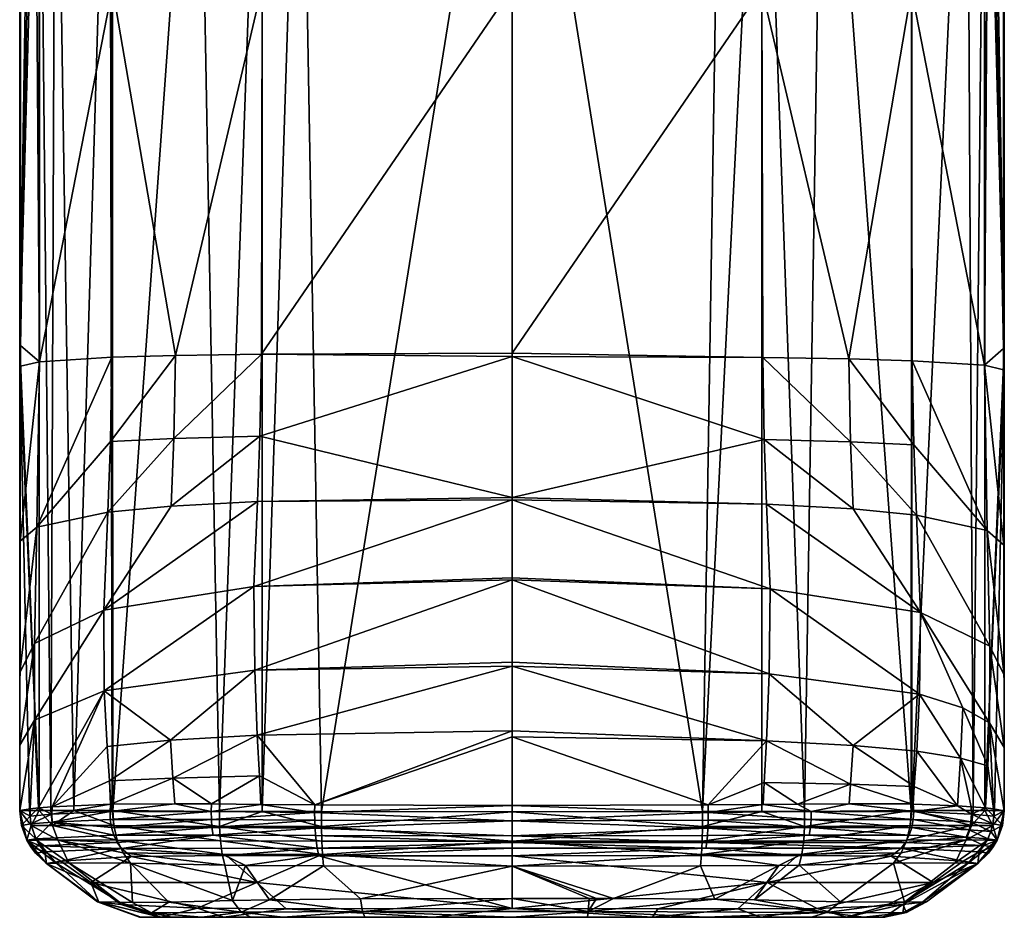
# Model space of a CAD drawing. Header units: centimetres. Extents: x -6.4 to 7.8, y -12.2 to -8.5.
# Tile 7 of 8: x 5.8 to 7.8, y -12.2 to -10.3. Entities that reach past the tile are written whole.
import ezdxf

# ---------------------------------------------------------------- set-up
doc = ezdxf.new("R2010")
doc.units = ezdxf.units.CM
doc.layers.get('0').update_dxf_attribs({"true_color": 0x5890e1})

msp = doc.modelspace()

# ---------------------------------------------------------------- meshes
at = {"color": 231, "true_color": 0xe499b8}
mesh = msp.add_polyface(dxfattribs=at)
corners = [(5.7585, -11.9661, 30.4315), (5.7585, -11.0478, 30.4315), (5.7783, -11.9657, 30.0349), (5.7981, -11.9655, 29.9154), (5.7585, -11.0049, 30.4315), (5.7983, -9.5143, 29.9155), (5.8224, -11.9654, 29.8247), (5.8321, -9.5143, 29.7965), (5.8697, -11.9654, 29.7127), (6.7745, -11.9681, 29.4155), (6.3808, -11.968, 29.4348), (6.7745, -9.5143, 29.4155), (6.2586, -11.9679, 29.455), (6.3378, -9.5143, 29.4408), (6.1705, -11.9677, 29.4783), (6.2586, -9.5143, 29.4551), (5.9504, -11.9658, 29.6046), (6.1261, -9.5143, 29.4941), (5.949, -11.9658, 29.606), (5.949, -9.5143, 29.606), (5.9438, -9.5143, 29.6113), (6.2485, -11.8101, 32.5627), (6.7745, -11.8013, 32.6145), (6.7745, -11.6672, 32.4975), (6.2433, -11.6757, 32.4301), (6.7745, -11.6593, 32.4872), (6.7745, -11.489, 32.156), (6.2417, -11.5033, 32.0868), (6.7745, -11.4848, 32.1456), (6.7745, -11.3242, 31.8072), (6.2492, -11.3274, 31.748), (6.7745, -11.3191, 31.7995), (6.2539, -11.1924, 31.6137), (6.7745, -11.0277, 31.5694), (5.9453, -11.2034, 31.4465), (5.9484, -11.0296, 31.3664), (5.7936, -11.3804, 31.217), (5.9399, -11.3493, 31.5667), (5.7882, -11.6209, 31.5091), (5.9314, -11.552, 31.8862), (5.7888, -11.7794, 31.8622), (6.0695, -11.8202, 32.4903), (5.7593, -11.0478, 30.6121), (5.7588, -11.4095, 30.7722), (5.7988, -11.0387, 31.0497), (6.2569, -11.0232, 31.5241), (6.076, -11.1971, 31.5478), (6.0706, -11.3369, 31.676), (5.9327, -11.7186, 32.2338), (6.0795, -11.026, 31.4623), (5.9383, -11.8334, 32.3803), (5.7579, -11.6803, 31.0811), (5.7582, -11.831, 31.4467), (5.7593, -11.0049, 30.6008), (7.1682, -11.968, 29.4348)]
mesh.append_faces([[corners[k] for k in face] for face in [(0, 1, 2), (2, 1, 3), (3, 1, 4), (5, 6, 3), (6, 7, 8), (9, 10, 11), (10, 12, 13), (12, 14, 15), (14, 16, 17), (16, 18, 19), (18, 8, 20), (21, 22, 23), (24, 23, 25), (26, 24, 25), (26, 27, 24), (26, 28, 27), (27, 28, 29), (30, 29, 31), (32, 31, 33), (34, 35, 36), (37, 36, 38), (39, 38, 40), (21, 24, 41), (21, 23, 24), (42, 43, 44), (44, 43, 36), (35, 44, 36), (33, 45, 32), (32, 45, 46), (47, 46, 37), (39, 37, 38), (39, 47, 37), (39, 30, 47), (39, 27, 30), (39, 48, 27), (39, 40, 48), (45, 49, 46), (46, 49, 34), (37, 34, 36), (37, 46, 34), (47, 30, 32), (46, 47, 32), (30, 27, 29), (41, 24, 48), (50, 41, 48), (30, 31, 32), (35, 34, 49), (48, 24, 27), (43, 51, 36), (36, 51, 38), (38, 51, 52), (40, 38, 52), (0, 51, 43), (1, 43, 42), (53, 1, 42), (1, 0, 43), (9, 11, 54)]], dxfattribs={"color": 231})
mesh = msp.add_polyface(dxfattribs=at)
corners = [(5.7983, -9.5143, 29.9155), (5.7585, -11.0049, 30.4315), (5.7818, -9.5143, 30.0081), (5.7981, -11.9655, 29.9154), (5.8321, -9.5143, 29.7965), (5.8224, -11.9654, 29.8247), (5.8697, -11.9654, 29.7127), (5.9438, -9.5143, 29.6113), (5.949, -11.9658, 29.606), (5.949, -9.5143, 29.606), (5.9504, -11.9658, 29.6046), (6.1261, -9.5143, 29.4941), (6.1705, -11.9677, 29.4783), (6.2586, -9.5143, 29.4551), (6.2586, -11.9679, 29.455), (6.3378, -9.5143, 29.4408), (6.3808, -11.968, 29.4348), (6.7745, -9.5143, 29.4155), (5.7585, -9.5143, 30.4315), (6.2569, -11.0232, 31.5241), (6.7745, -11.0277, 31.5694), (6.7745, -11.0208, 31.5665), (6.7745, -10.2667, 31.4566), (6.2587, -10.2639, 31.4167), (6.7745, -10.263, 31.4565), (6.3526, -9.5143, 31.4244), (6.2586, -9.5143, 31.4077), (5.9645, -9.5143, 31.2717), (5.9497, -10.2665, 31.2659), (6.0795, -11.026, 31.4623), (5.9484, -11.0296, 31.3664), (6.7745, -9.5143, 31.4475), (5.949, -9.5143, 31.257), (5.8447, -9.5143, 31.0985), (5.7983, -9.5143, 30.9474), (5.7988, -11.0387, 31.0497), (5.788, -9.5143, 30.8943), (5.7593, -11.0049, 30.6008), (5.7593, -11.0478, 30.6121), (5.7588, -9.5143, 30.4807), (5.7585, -11.0478, 30.4315), (5.7586, -9.5143, 30.4561), (7.1955, -9.5143, 31.4245), (7.2904, -10.2677, 31.4169), (5.843, -9.5107, 31.0933), (5.9646, -9.5107, 31.2713), (5.7873, -9.5107, 30.8881), (6.1313, -9.5107, 29.4924), (6.3438, -9.5107, 29.4401), (5.9443, -9.5107, 29.6112), (5.8309, -9.5107, 29.8007), (5.7815, -9.5107, 30.0128)]
mesh.append_faces([[corners[k] for k in face] for face in [(0, 1, 2), (0, 3, 1), (0, 4, 5), (6, 4, 7), (8, 7, 9), (10, 9, 11), (12, 11, 13), (14, 13, 15), (16, 15, 17), (1, 18, 2), (19, 20, 21), (22, 19, 21), (22, 23, 19), (22, 24, 23), (23, 24, 25), (26, 23, 25), (26, 27, 23), (23, 27, 28), (29, 28, 30), (24, 31, 25), (27, 32, 28), (28, 32, 33), (34, 28, 33), (34, 35, 28), (34, 36, 35), (35, 36, 37), (38, 35, 37), (36, 39, 37), (30, 28, 35), (28, 29, 23), (23, 29, 19), (37, 1, 40), (37, 39, 1), (1, 39, 41), (18, 1, 41), (24, 42, 31), (24, 22, 43), (32, 44, 33), (32, 45, 44), (32, 27, 45), (45, 27, 26), (36, 46, 39), (36, 34, 46), (46, 34, 44), (34, 33, 44), (47, 48, 13), (11, 47, 13), (11, 9, 47), (47, 9, 49), (48, 17, 15), (13, 48, 15), (9, 7, 49), (49, 7, 4), (50, 4, 0), (51, 0, 2), (18, 51, 2), (50, 49, 4), (51, 50, 0)]], dxfattribs={"color": 231})
mesh = msp.add_polyface(dxfattribs=at)
corners = [(7.1682, -11.968, 29.4348), (6.7745, -9.5143, 29.4155), (7.2073, -9.5143, 29.4401), (7.2905, -9.5143, 29.4552), (7.4178, -9.5143, 29.4921), (7.3786, -11.9677, 29.4783), (7.5987, -11.9658, 29.6046), (7.6, -9.5143, 29.606), (7.6, -11.9658, 29.606), (7.6004, -9.5143, 29.6063), (7.714, -9.5143, 29.7885), (7.7509, -9.5143, 29.9155), (7.7267, -11.9654, 29.8247), (7.751, -11.9655, 29.9154), (7.7906, -11.0112, 30.4315), (7.7659, -9.5143, 29.9984), (7.7905, -9.5143, 30.4315), (7.7503, -11.046, 31.0517), (7.7897, -11.0112, 30.6024), (7.7601, -9.5143, 30.8999), (7.7508, -9.5143, 30.9474), (7.5994, -10.2702, 31.266), (7.7027, -9.5143, 31.1025), (7.6, -9.5143, 31.257), (7.5822, -9.5143, 31.2739), (7.2904, -10.2677, 31.4169), (7.2905, -9.5143, 31.4078), (7.1955, -9.5143, 31.4245), (6.7745, -10.263, 31.4565), (6.7745, -10.2667, 31.4566), (6.7745, -11.0208, 31.5665), (7.2923, -11.0301, 31.5268), (6.7745, -11.0277, 31.5694), (7.4697, -11.0329, 31.4649), (7.6007, -11.0367, 31.3688), (7.7903, -9.5143, 30.4807), (7.7906, -11.0551, 30.4315), (7.7904, -9.5143, 30.4561), (6.7745, -9.5143, 31.4475), (7.1894, -9.5107, 31.425), (7.2904, -9.5107, 31.4074), (7.5805, -9.5107, 31.2748), (7.7037, -9.5107, 31.0993), (7.7505, -9.5107, 30.9473), (7.7605, -9.5107, 30.8956), (7.716, -9.5107, 29.7945), (7.7665, -9.5107, 30.0051), (7.6011, -9.5107, 29.6075), (7.414, -9.5107, 29.491), (7.2028, -9.5107, 29.4398)]
mesh.append_faces([[corners[k] for k in face] for face in [(0, 1, 2), (3, 0, 2), (3, 4, 5), (6, 4, 7), (8, 7, 9), (10, 8, 9), (10, 11, 12), (13, 11, 14), (11, 15, 14), (14, 15, 16), (17, 18, 19), (20, 17, 19), (20, 21, 17), (20, 22, 21), (21, 22, 23), (24, 21, 23), (24, 25, 21), (24, 26, 25), (25, 26, 27), (28, 25, 27), (25, 29, 30), (31, 30, 32), (31, 25, 30), (31, 33, 25), (25, 33, 21), (21, 33, 34), (17, 21, 34), (35, 19, 18), (14, 18, 36), (14, 35, 18), (14, 37, 35), (14, 16, 37), (38, 27, 39), (39, 27, 40), (27, 26, 40), (40, 26, 41), (26, 24, 41), (41, 24, 23), (42, 23, 22), (20, 42, 22), (20, 43, 42), (20, 19, 43), (43, 19, 44), (44, 19, 35), (42, 41, 23), (45, 46, 11), (10, 45, 11), (10, 47, 45), (10, 9, 47), (47, 9, 7), (4, 47, 7), (4, 48, 47), (4, 3, 48), (48, 3, 49), (46, 16, 15), (11, 46, 15), (3, 2, 49), (49, 2, 1)]], dxfattribs={"color": 231})
mesh = msp.add_polyface(dxfattribs=at)
corners = [(7.2905, -9.5143, 29.4552), (7.2905, -11.9679, 29.455), (7.1682, -11.968, 29.4348), (7.3786, -11.9677, 29.4783), (7.4178, -9.5143, 29.4921), (7.5987, -11.9658, 29.6046), (7.714, -9.5143, 29.7885), (7.7267, -11.9654, 29.8247), (7.6, -11.9658, 29.606), (7.7509, -9.5143, 29.9155), (7.751, -11.9655, 29.9154), (7.7906, -11.0551, 30.4315), (7.7906, -11.0112, 30.4315), (7.7708, -11.9657, 30.0349), (7.7905, -11.9658, 30.4315), (7.6, -9.5143, 29.606), (7.7567, -11.8734, 32.0385), (7.7602, -11.7848, 31.874), (7.7054, -11.7534, 32.0839), (7.7006, -11.8574, 32.2377), (7.6161, -11.7252, 32.2449), (7.6102, -11.8431, 32.3891), (7.4789, -11.8311, 32.4981), (7.7897, -11.0551, 30.6142), (7.7503, -11.046, 31.0517), (7.7904, -11.4175, 30.7778), (7.7557, -11.3875, 31.2227), (7.7911, -11.686, 31.0918), (7.6007, -11.0367, 31.3688), (7.604, -11.2104, 31.451), (7.4697, -11.0329, 31.4649), (7.4733, -11.204, 31.5525), (7.2923, -11.0301, 31.5268), (7.2953, -11.1991, 31.6187), (6.7745, -11.0277, 31.5694), (6.7745, -11.3191, 31.7995), (7.3002, -11.3329, 31.7554), (6.7745, -11.3242, 31.8072), (7.3075, -11.5076, 32.0971), (7.6178, -11.5568, 31.8963), (7.7609, -11.6262, 31.5191), (7.6094, -11.3555, 31.5733), (7.7897, -11.0112, 30.6024), (6.7745, -11.4848, 32.1456), (6.7745, -11.489, 32.156), (7.3056, -11.6832, 32.4407), (6.7745, -11.6593, 32.4872), (6.7745, -11.6672, 32.4975), (7.3, -11.8218, 32.5698), (6.7745, -11.8013, 32.6145), (7.7909, -11.8355, 31.4572), (7.4788, -11.3427, 31.683)]
mesh.append_faces([[corners[k] for k in face] for face in [(0, 1, 2), (0, 3, 1), (3, 4, 5), (6, 7, 8), (7, 9, 10), (11, 10, 12), (11, 13, 10), (11, 14, 13), (8, 5, 15), (16, 17, 18), (19, 18, 20), (21, 20, 22), (23, 24, 25), (25, 26, 27), (25, 24, 26), (26, 24, 28), (29, 28, 30), (31, 30, 32), (33, 32, 34), (35, 33, 34), (35, 36, 33), (35, 37, 36), (36, 37, 38), (39, 38, 20), (18, 39, 20), (18, 17, 39), (39, 17, 40), (41, 40, 26), (29, 26, 28), (29, 41, 26), (29, 31, 41), (29, 30, 31), (23, 42, 24), (37, 43, 38), (38, 43, 44), (45, 44, 46), (47, 45, 46), (47, 48, 45), (47, 49, 48), (48, 22, 45), (45, 22, 20), (38, 45, 20), (38, 44, 45), (50, 27, 40), (17, 50, 40), (40, 27, 26), (39, 41, 51), (36, 51, 33), (36, 39, 51), (36, 38, 39), (41, 39, 40), (33, 51, 31), (32, 33, 31), (51, 41, 31), (42, 23, 11), (23, 25, 11), (11, 25, 14), (14, 25, 27)]], dxfattribs={"color": 231})
mesh = msp.add_polyface(dxfattribs=at)
corners = [(5.9327, -11.7186, 32.2338), (5.7888, -11.7794, 31.8622), (5.7966, -11.9604, 32.1388), (5.8251, -11.9579, 32.2458), (5.9383, -11.8334, 32.3803), (5.9431, -11.9046, 32.4336), (5.9455, -11.9523, 32.4573), (5.9462, -11.9523, 32.4581), (6.0745, -11.8989, 32.5362), (6.0781, -11.9517, 32.5557), (5.7585, -11.9658, 31.6341), (5.7582, -11.831, 31.4467), (5.7795, -11.9621, 32.0348), (6.0695, -11.8202, 32.4903), (5.7581, -11.9662, 31.0323), (5.7579, -11.6803, 31.0811), (5.7585, -11.9661, 30.4315), (5.7729, -12.0268, 31.634), (5.762, -11.9967, 31.634), (5.7729, -12.0268, 30.4315), (5.9451, -11.9842, 32.4598), (5.9447, -11.9678, 32.4598), (5.8253, -11.9895, 32.2469), (5.9477, -12.0009, 32.4577), (5.9526, -12.0169, 32.4533), (5.8241, -11.9735, 32.2467), (5.7793, -11.9776, 32.0351), (6.1537, -11.9842, 32.5898), (6.155, -12.0008, 32.5863), (6.1533, -11.9678, 32.5906), (5.7812, -11.9934, 32.0352), (5.7915, -12.0243, 32.0345), (5.7818, -11.9966, 30.0352), (5.7927, -12.0267, 30.0364), (5.8365, -12.0264, 29.8289), (5.7783, -11.9657, 30.0349), (5.7981, -11.9655, 29.9154), (5.8259, -11.9964, 29.8256), (5.8224, -11.9654, 29.8247), (5.8697, -11.9654, 29.7127), (5.9523, -11.9967, 29.6078), (5.949, -11.9658, 29.606), (5.9504, -11.9658, 29.6046), (5.9594, -12.0268, 29.6162), (6.1703, -11.9985, 29.4818)]
mesh.append_faces([[corners[k] for k in face] for face in [(0, 1, 2), (3, 0, 2), (3, 4, 0), (3, 5, 4), (3, 6, 5), (5, 6, 7), (8, 7, 9), (10, 1, 11), (10, 12, 1), (1, 12, 2), (4, 5, 13), (13, 5, 8), (8, 5, 7), (10, 11, 14), (14, 11, 15), (16, 14, 15), (14, 17, 18), (10, 14, 18), (16, 19, 14), (14, 19, 17), (20, 21, 22), (23, 22, 24), (9, 7, 21), (21, 7, 6), (25, 6, 3), (2, 25, 3), (2, 26, 25), (2, 12, 26), (26, 12, 10), (23, 20, 22), (23, 27, 20), (23, 24, 28), (21, 20, 29), (6, 25, 21), (21, 25, 22), (22, 25, 30), (31, 30, 18), (17, 31, 18), (18, 30, 26), (10, 18, 26), (24, 22, 31), (31, 22, 30), (25, 26, 30), (19, 16, 32), (33, 32, 34), (33, 19, 32), (16, 35, 32), (32, 35, 36), (37, 36, 38), (39, 37, 38), (39, 40, 37), (39, 41, 40), (40, 41, 42), (36, 37, 32), (32, 37, 34), (34, 37, 43), (37, 40, 43), (44, 40, 42)]], dxfattribs={"color": 231})
mesh = msp.add_polyface(dxfattribs=at)
corners = [(7.769, -11.9621, 32.0392), (7.7905, -11.9661, 31.6342), (7.7602, -11.7848, 31.874), (7.5995, -11.9522, 32.4614), (7.6052, -11.9161, 32.4403), (7.4737, -11.9114, 32.5416), (7.6028, -11.9523, 32.4581), (7.6944, -11.9559, 32.321), (7.6102, -11.8431, 32.3891), (7.7006, -11.8574, 32.2377), (7.6161, -11.7252, 32.2449), (7.7223, -11.9578, 32.251), (7.7524, -11.9604, 32.1388), (7.7567, -11.8734, 32.0385), (7.7054, -11.7534, 32.0839), (7.7909, -11.8355, 31.4572), (7.4789, -11.8311, 32.4981), (7.7905, -11.9658, 30.4315), (7.7911, -11.686, 31.0918), (7.5946, -12.0169, 32.4553), (7.7121, -12.0211, 32.2498), (7.5999, -12.0009, 32.4592), (7.7184, -12.0056, 32.2514), (7.7632, -12.009, 32.0394), (7.7221, -11.9894, 32.252), (7.603, -11.9842, 32.4608), (7.6039, -11.9678, 32.4604), (7.392, -11.9842, 32.5911), (7.787, -11.9968, 31.6342), (7.7692, -11.9775, 32.0395), (7.7673, -11.9934, 32.0396), (7.7234, -11.9733, 32.2519), (7.4709, -11.9517, 32.5555), (7.757, -12.0242, 32.0389), (7.3923, -11.9679, 32.5919), (7.7762, -12.0269, 31.6341), (7.7761, -12.0268, 30.4315), (7.5987, -11.9658, 29.6046), (7.6, -11.9658, 29.606), (7.5968, -11.9967, 29.6078), (7.7232, -11.9964, 29.8256), (7.5897, -12.0268, 29.6162), (7.7126, -12.0264, 29.8289), (7.7267, -11.9654, 29.8247), (7.751, -11.9655, 29.9154), (7.7673, -11.9966, 30.0352), (7.7708, -11.9657, 30.0349), (7.7564, -12.0267, 30.0364)]
mesh.append_faces([[corners[k] for k in face] for face in [(0, 1, 2), (3, 4, 5), (3, 6, 4), (4, 6, 7), (8, 7, 9), (10, 8, 9), (7, 11, 9), (9, 11, 12), (13, 12, 0), (2, 13, 0), (14, 9, 13), (13, 9, 12), (2, 1, 15), (7, 8, 4), (4, 8, 16), (15, 17, 18), (15, 1, 17), (19, 20, 21), (22, 23, 24), (25, 24, 26), (27, 21, 25), (25, 21, 22), (24, 25, 22), (28, 1, 29), (30, 29, 31), (24, 31, 26), (24, 30, 31), (24, 23, 30), (30, 23, 28), (29, 30, 28), (1, 0, 29), (29, 0, 12), (31, 12, 11), (7, 31, 11), (7, 26, 31), (7, 6, 26), (26, 6, 3), (32, 26, 3), (22, 33, 23), (22, 21, 20), (31, 29, 12), (25, 26, 34), (35, 28, 23), (28, 36, 17), (1, 28, 17), (37, 38, 39), (39, 38, 40), (41, 40, 42), (39, 40, 41), (38, 43, 40), (40, 43, 44), (45, 44, 46), (17, 45, 46), (17, 36, 45), (45, 36, 47), (42, 45, 47), (42, 40, 45), (45, 40, 44)]], dxfattribs={"color": 231})
mesh = msp.add_polyface(dxfattribs=at)
corners = [(6.125, -12.1675, 32.1778), (6.1792, -12.1862, 32.1062), (6.308, -12.1687, 32.2609), (6.3013, -12.1861, 29.6607), (6.2352, -12.186, 29.6899), (6.2151, -12.1758, 29.6495), (6.1341, -12.1861, 29.7764), (6.0299, -12.1771, 29.8729), (6.072, -12.1861, 29.8888), (6.0479, -12.1861, 29.9649), (5.9678, -12.16, 31.9684), (6.0502, -12.1861, 31.9377), (6.0656, -12.1549, 29.7228), (6.1973, -12.1517, 29.6134), (6.2739, -12.1499, 29.5806), (5.9869, -12.0746, 29.646), (6.1818, -12.0786, 29.5275), (6.2239, -12.0792, 29.5142), (6.2474, -12.1145, 32.3969), (5.9045, -12.1145, 32.03), (6.3759, -12.0591, 32.5782), (6.1852, -12.0588, 32.5369), (5.9881, -12.0604, 32.4203), (6.1539, -11.9522, 32.5887), (6.0745, -11.8989, 32.5362), (6.0781, -11.9517, 32.5557), (6.2529, -11.8944, 32.603), (6.2561, -11.9531, 32.6189), (6.2485, -11.8101, 32.5627), (6.3671, -11.954, 32.6392), (6.0695, -11.8202, 32.4903), (6.372, -12.0433, 32.6056), (5.9681, -12.0439, 32.439), (6.1533, -11.9678, 32.5906), (6.3669, -11.9695, 32.6403), (5.9447, -11.9678, 32.4598), (6.155, -12.0008, 32.5863), (5.9526, -12.0169, 32.4533), (6.1574, -12.0166, 32.5797), (6.3678, -12.002, 32.6345), (6.1537, -11.9842, 32.5898), (5.9451, -11.9842, 32.4598), (5.9477, -12.0009, 32.4577), (6.3672, -11.9858, 32.6389), (5.9713, -12.0534, 29.6293), (6.1762, -12.0559, 29.5073), (6.3832, -12.0567, 29.4622), (6.1703, -11.9985, 29.4818), (5.9504, -11.9658, 29.6046), (6.1705, -11.9677, 29.4783), (6.2586, -11.9679, 29.455), (6.3808, -11.9988, 29.4379), (6.1723, -12.0285, 29.4917), (5.9594, -12.0268, 29.6162), (5.9523, -11.9967, 29.6078), (6.3817, -12.0289, 29.4472), (6.008, -12.1861, 31.6873), (6.6126, -12.1862, 32.2146), (6.005, -12.1861, 31.2391), (6.4709, -12.186, 29.6252), (6.006, -12.1861, 30.3444)]
mesh.append_faces([[corners[k] for k in face] for face in [(0, 1, 2), (3, 4, 5), (5, 4, 6), (7, 6, 8), (9, 7, 8), (10, 11, 0), (0, 11, 1), (5, 12, 13), (14, 5, 13), (12, 5, 7), (7, 5, 6), (13, 12, 15), (16, 13, 15), (16, 17, 13), (13, 17, 14), (0, 18, 19), (0, 2, 18), (20, 21, 18), (18, 21, 22), (19, 18, 22), (23, 24, 25), (23, 26, 24), (23, 27, 26), (28, 26, 29), (28, 24, 26), (28, 30, 24), (21, 31, 32), (22, 21, 32), (33, 34, 27), (23, 33, 27), (23, 25, 33), (33, 25, 35), (36, 37, 38), (39, 36, 38), (32, 31, 38), (34, 33, 40), (40, 33, 41), (42, 36, 40), (40, 36, 43), (16, 44, 45), (17, 45, 46), (47, 48, 49), (50, 47, 49), (50, 51, 47), (17, 16, 45), (16, 15, 44), (45, 52, 46), (45, 53, 52), (52, 54, 47), (55, 52, 47), (11, 56, 1), (1, 56, 57), (57, 56, 58), (59, 60, 9), (3, 9, 8), (6, 3, 8), (6, 4, 3), (3, 59, 9)]], dxfattribs={"color": 231})
mesh = msp.add_polyface(dxfattribs=at)
corners = [(6.308, -12.1687, 32.2609), (6.1792, -12.1862, 32.1062), (6.6126, -12.1862, 32.2146), (6.7745, -12.1682, 32.3086), (7.0643, -12.1862, 32.2035), (6.9321, -12.1744, 29.57), (6.9306, -12.186, 29.6148), (6.7746, -12.186, 29.6125), (6.4661, -12.1745, 29.5806), (6.4709, -12.186, 29.6252), (6.3013, -12.1861, 29.6607), (6.2151, -12.1758, 29.6495), (6.2739, -12.1499, 29.5806), (6.4619, -12.1478, 29.5418), (6.7745, -12.1475, 29.5288), (6.9336, -12.1475, 29.5312), (6.2239, -12.0792, 29.5142), (6.3853, -12.0803, 29.4819), (6.7745, -12.0806, 29.4621), (6.9487, -12.1475, 29.5318), (6.2474, -12.1145, 32.3969), (6.3759, -12.0591, 32.5782), (6.7745, -12.0594, 32.5989), (6.7745, -11.9551, 32.662), (6.7745, -11.8137, 32.6209), (6.3671, -11.954, 32.6392), (6.7745, -11.8013, 32.6145), (6.2529, -11.8944, 32.603), (6.2561, -11.9531, 32.6189), (6.2485, -11.8101, 32.5627), (6.7745, -12.0436, 32.6265), (6.372, -12.0433, 32.6056), (6.7745, -12.032, 32.6385), (6.3689, -12.0176, 32.6273), (6.1574, -12.0166, 32.5797), (6.3678, -12.002, 32.6345), (6.155, -12.0008, 32.5863), (6.3672, -11.9858, 32.6389), (6.1537, -11.9842, 32.5898), (6.3669, -11.9695, 32.6403), (6.7745, -12.0182, 32.6486), (6.7745, -11.9869, 32.6608), (6.1852, -12.0588, 32.5369), (6.3832, -12.0567, 29.4622), (6.2586, -11.9679, 29.455), (6.3808, -11.968, 29.4348), (6.3808, -11.9988, 29.4379), (6.7745, -11.9681, 29.4155), (6.7745, -12.029, 29.4275), (6.3817, -12.0289, 29.4472), (6.1703, -11.9985, 29.4818), (6.1723, -12.0285, 29.4917), (7.544, -12.1861, 31.5542), (6.005, -12.1861, 31.2391), (6.0054, -12.1861, 30.9657), (7.5439, -12.1861, 30.6551), (6.006, -12.1861, 30.3444), (7.5365, -12.1861, 30.2029)]
mesh.append_faces([[corners[k] for k in face] for face in [(0, 1, 2), (3, 2, 4), (5, 6, 7), (8, 7, 9), (10, 8, 9), (10, 11, 8), (12, 8, 11), (12, 13, 8), (8, 13, 14), (5, 14, 15), (3, 0, 2), (14, 5, 8), (8, 5, 7), (12, 16, 17), (13, 17, 18), (14, 18, 15), (14, 13, 18), (15, 18, 19), (13, 12, 17), (20, 0, 3), (21, 3, 22), (21, 20, 3), (23, 24, 25), (25, 24, 26), (27, 28, 25), (29, 25, 26), (22, 30, 21), (21, 30, 31), (30, 32, 31), (31, 32, 33), (34, 33, 35), (36, 35, 37), (38, 37, 39), (32, 40, 33), (33, 40, 35), (35, 40, 41), (37, 41, 39), (37, 35, 41), (41, 23, 39), (39, 23, 25), (28, 39, 25), (34, 31, 33), (42, 21, 31), (17, 43, 18), (17, 16, 43), (44, 45, 46), (46, 45, 47), (48, 46, 47), (48, 49, 46), (48, 43, 49), (48, 18, 43), (49, 50, 46), (49, 43, 51), (52, 2, 53), (53, 54, 55), (55, 54, 56), (57, 56, 7), (7, 56, 9)]], dxfattribs={"color": 231})
mesh = msp.add_polyface(dxfattribs=at)
corners = [(7.0753, -12.1685, 32.2927), (7.0643, -12.1862, 32.2035), (7.2411, -12.1686, 32.2608), (6.7745, -12.1682, 32.3086), (7.2891, -12.1863, 32.1492), (7.1757, -12.1861, 29.6408), (6.9321, -12.1744, 29.57), (7.4239, -12.1767, 29.7173), (6.9306, -12.186, 29.6148), (6.9487, -12.1475, 29.5318), (6.9336, -12.1475, 29.5312), (6.9839, -12.1475, 29.5333), (7.1933, -12.1487, 29.5585), (6.7745, -12.0594, 32.5989), (7.3015, -12.1145, 32.3969), (7.3639, -12.0588, 32.5369), (7.2752, -12.1499, 29.5806), (7.3252, -12.0792, 29.5142), (7.1638, -12.0803, 29.4819), (6.7745, -12.0806, 29.4621), (7.3, -11.8218, 32.5698), (6.7745, -11.8013, 32.6145), (6.7745, -11.8137, 32.6209), (7.1796, -11.954, 32.6395), (6.7745, -11.9551, 32.662), (7.2955, -11.9077, 32.6072), (7.293, -11.9531, 32.6189), (7.1795, -11.9858, 32.6392), (7.392, -11.9842, 32.5911), (7.1797, -11.9695, 32.6406), (6.7745, -11.9869, 32.6608), (7.1789, -12.002, 32.6349), (6.7745, -12.0182, 32.6486), (7.1779, -12.0176, 32.6276), (7.3882, -12.0166, 32.5809), (7.1765, -12.0315, 32.6178), (6.7745, -12.032, 32.6385), (7.1749, -12.0433, 32.6059), (6.7745, -12.0436, 32.6265), (7.3907, -12.0008, 32.5874), (7.1659, -12.0567, 29.4622), (7.3729, -12.0559, 29.5073), (6.7745, -11.9681, 29.4155), (7.1682, -11.9988, 29.4379), (6.7745, -12.029, 29.4275), (7.1682, -11.968, 29.4348), (7.2905, -11.9679, 29.455), (7.3788, -11.9985, 29.4818), (7.1674, -12.0289, 29.4472), (7.3768, -12.0285, 29.4917), (7.544, -12.1861, 31.5542), (6.005, -12.1861, 31.2391), (7.5439, -12.1861, 30.6551), (6.6126, -12.1862, 32.2146), (7.5365, -12.1861, 30.2029), (6.7746, -12.186, 29.6125), (7.5008, -12.1861, 29.9638), (6.006, -12.1861, 30.3444)]
mesh.append_faces([[corners[k] for k in face] for face in [(0, 1, 2), (0, 3, 1), (1, 4, 2), (5, 6, 7), (5, 8, 6), (9, 6, 10), (9, 11, 6), (6, 11, 12), (7, 6, 12), (13, 14, 15), (13, 3, 14), (14, 3, 0), (2, 14, 0), (16, 12, 17), (17, 12, 18), (18, 12, 11), (19, 11, 9), (11, 19, 18), (20, 21, 22), (23, 22, 24), (23, 20, 22), (23, 25, 20), (23, 26, 25), (27, 28, 29), (30, 29, 24), (30, 27, 29), (30, 31, 27), (30, 32, 31), (31, 32, 33), (34, 33, 35), (26, 23, 29), (29, 23, 24), (33, 32, 35), (35, 32, 36), (37, 36, 38), (13, 37, 38), (13, 15, 37), (35, 36, 37), (31, 39, 27), (31, 33, 34), (18, 19, 40), (17, 40, 41), (42, 43, 44), (42, 45, 43), (43, 45, 46), (17, 18, 40), (46, 47, 43), (43, 47, 48), (44, 48, 40), (19, 44, 40), (48, 49, 40), (48, 44, 43), (50, 51, 52), (50, 1, 53), (8, 54, 55), (8, 5, 56), (54, 52, 57)]], dxfattribs={"color": 231})
mesh = msp.add_polyface(dxfattribs=at)
corners = [(7.2411, -12.1686, 32.2608), (7.2891, -12.1863, 32.1492), (7.4047, -12.1678, 32.1906), (7.4653, -12.1861, 32.0078), (7.5448, -12.1628, 32.0473), (7.544, -12.1861, 31.5542), (7.5813, -12.16, 31.9684), (7.4239, -12.1767, 29.7173), (7.5008, -12.1861, 29.9638), (7.3926, -12.1861, 29.7496), (7.1757, -12.1861, 29.6408), (7.1933, -12.1487, 29.5585), (7.2752, -12.1499, 29.5806), (7.4525, -12.1543, 29.6877), (7.585, -12.1552, 29.9436), (7.5815, -12.1768, 30.1997), (7.5622, -12.0746, 29.646), (7.3673, -12.0786, 29.5275), (7.3252, -12.0792, 29.5142), (7.3015, -12.1145, 32.3969), (7.5575, -12.0603, 32.4239), (7.3639, -12.0588, 32.5369), (7.6445, -12.1145, 32.03), (7.6052, -11.9161, 32.4403), (7.4789, -11.8311, 32.4981), (7.4737, -11.9114, 32.5416), (7.5995, -11.9522, 32.4614), (7.4709, -11.9517, 32.5555), (7.2955, -11.9077, 32.6072), (7.293, -11.9531, 32.6189), (7.3642, -11.9525, 32.5993), (7.3, -11.8218, 32.5698), (7.3907, -12.0008, 32.5874), (7.5999, -12.0009, 32.4592), (7.392, -11.9842, 32.5911), (7.5871, -12.0315, 32.4495), (7.1765, -12.0315, 32.6178), (7.5781, -12.0438, 32.4419), (7.3923, -11.9679, 32.5919), (7.6039, -11.9678, 32.4604), (7.1797, -11.9695, 32.6406), (7.603, -11.9842, 32.4608), (7.1749, -12.0433, 32.6059), (7.5946, -12.0169, 32.4553), (7.3882, -12.0166, 32.5809), (7.1789, -12.002, 32.6349), (7.1795, -11.9858, 32.6392), (7.3729, -12.0559, 29.5073), (7.5778, -12.0534, 29.6293), (7.3788, -11.9985, 29.4818), (7.2905, -11.9679, 29.455), (7.3786, -11.9677, 29.4783), (7.5987, -11.9658, 29.6046), (7.5968, -11.9967, 29.6078), (7.5897, -12.0268, 29.6162), (7.3768, -12.0285, 29.4917), (7.1674, -12.0289, 29.4472), (7.1659, -12.0567, 29.4622), (7.0643, -12.1862, 32.2035), (6.9306, -12.186, 29.6148), (7.5365, -12.1861, 30.2029)]
mesh.append_faces([[corners[k] for k in face] for face in [(0, 1, 2), (2, 1, 3), (4, 2, 3), (3, 5, 6), (7, 8, 9), (10, 7, 9), (7, 11, 12), (13, 7, 12), (13, 14, 7), (7, 14, 15), (8, 7, 15), (16, 13, 17), (17, 12, 18), (17, 13, 12), (19, 20, 21), (0, 2, 19), (19, 2, 22), (20, 19, 22), (23, 24, 25), (26, 25, 27), (28, 29, 30), (25, 30, 27), (25, 28, 30), (25, 31, 28), (25, 24, 31), (32, 33, 34), (35, 36, 37), (38, 39, 27), (30, 38, 27), (30, 29, 38), (38, 29, 40), (34, 38, 40), (34, 41, 38), (42, 21, 37), (36, 42, 37), (21, 20, 37), (35, 43, 44), (36, 35, 44), (44, 43, 32), (45, 44, 32), (32, 34, 46), (33, 32, 43), (17, 47, 48), (49, 50, 51), (52, 49, 51), (52, 53, 49), (48, 47, 54), (54, 47, 55), (53, 55, 49), (53, 54, 55), (16, 17, 48), (17, 18, 47), (49, 55, 56), (57, 55, 47), (5, 1, 58), (5, 3, 1), (59, 8, 60), (8, 10, 9)]], dxfattribs={"color": 231})
mesh = msp.add_polyface(dxfattribs=at)
corners = [(6.0479, -12.1861, 29.9649), (5.9639, -12.1552, 29.9435), (6.0299, -12.1771, 29.8729), (5.9198, -12.1543, 30.3426), (6.006, -12.1861, 30.3444), (5.919, -12.1543, 30.9654), (6.0054, -12.1861, 30.9657), (5.9189, -12.1543, 31.2391), (6.005, -12.1861, 31.2391), (6.008, -12.1861, 31.6873), (5.9216, -12.1548, 31.6907), (6.0502, -12.1861, 31.9377), (5.9678, -12.16, 31.9684), (5.991, -12.1554, 29.858), (6.0656, -12.1549, 29.7228), (5.9869, -12.0746, 29.646), (5.8595, -12.074, 29.8968), (5.833, -12.0744, 30.0413), (5.8131, -12.075, 30.4315), (5.8131, -12.0751, 30.9847), (5.8131, -12.075, 31.6342), (5.9045, -12.1145, 32.03), (6.125, -12.1675, 32.1778), (5.9881, -12.0604, 32.4203), (5.8429, -12.0702, 32.0901), (5.7729, -12.0268, 30.4315), (5.7729, -12.0268, 31.634), (5.7905, -12.0535, 31.6341), (5.7809, -12.0407, 31.6341), (5.9681, -12.0439, 32.439), (5.8098, -12.0511, 32.0327), (5.7997, -12.0384, 32.0337), (5.9595, -12.0315, 32.447), (6.1574, -12.0166, 32.5797), (5.9526, -12.0169, 32.4533), (5.7915, -12.0243, 32.0345), (5.7927, -12.0267, 30.0364), (5.8365, -12.0264, 29.8289), (5.9713, -12.0534, 29.6293), (5.9594, -12.0268, 29.6162), (6.1762, -12.0559, 29.5073), (5.9523, -11.9967, 29.6078), (6.1723, -12.0285, 29.4917)]
mesh.append_faces([[corners[k] for k in face] for face in [(0, 1, 2), (0, 3, 1), (0, 4, 3), (3, 4, 5), (5, 4, 6), (7, 6, 8), (9, 7, 8), (9, 10, 7), (9, 11, 10), (10, 11, 12), (7, 5, 6), (1, 13, 2), (2, 13, 14), (15, 13, 16), (15, 14, 13), (13, 1, 16), (16, 1, 17), (17, 1, 3), (18, 3, 5), (19, 5, 7), (20, 7, 10), (21, 10, 12), (22, 21, 12), (21, 23, 24), (20, 21, 24), (20, 10, 21), (20, 19, 7), (19, 18, 5), (3, 18, 17), (18, 19, 25), (25, 19, 26), (20, 27, 19), (19, 27, 28), (26, 19, 28), (23, 29, 24), (27, 30, 28), (27, 20, 30), (30, 20, 24), (29, 30, 24), (29, 31, 30), (29, 32, 31), (29, 33, 32), (33, 34, 32), (32, 34, 35), (31, 35, 26), (28, 31, 26), (28, 30, 31), (35, 31, 32), (18, 25, 17), (17, 25, 36), (16, 36, 37), (15, 37, 38), (15, 16, 37), (16, 17, 36), (38, 39, 40), (38, 37, 39), (39, 41, 42)]], dxfattribs={"color": 231})
mesh = msp.add_polyface(dxfattribs=at)
corners = [(7.5448, -12.1628, 32.0473), (7.4653, -12.1861, 32.0078), (7.5813, -12.16, 31.9684), (7.544, -12.1861, 31.5542), (7.589, -12.1767, 31.5543), (7.6302, -12.1543, 31.5543), (7.6302, -12.1543, 30.9654), (7.5889, -12.1767, 30.6551), (7.6301, -12.1543, 30.6551), (7.5439, -12.1861, 30.6551), (7.5365, -12.1861, 30.2029), (7.5815, -12.1768, 30.1997), (7.5008, -12.1861, 29.9638), (7.585, -12.1552, 29.9436), (7.6227, -12.1545, 30.1968), (7.6896, -12.074, 29.8968), (7.5622, -12.0746, 29.646), (7.7161, -12.0744, 30.0413), (7.736, -12.075, 30.4315), (7.7365, -12.0749, 30.9847), (7.4525, -12.1543, 29.6877), (7.7362, -12.0749, 31.6336), (7.6445, -12.1145, 32.03), (7.4047, -12.1678, 32.1906), (7.7062, -12.0702, 32.0901), (7.5575, -12.0603, 32.4239), (7.7388, -12.0511, 32.0369), (7.5781, -12.0438, 32.4419), (7.7488, -12.0383, 32.0381), (7.5871, -12.0315, 32.4495), (7.7121, -12.0211, 32.2498), (7.7586, -12.0536, 31.6339), (7.7681, -12.0408, 31.634), (7.7762, -12.0269, 31.6341), (7.757, -12.0242, 32.0389), (7.7632, -12.009, 32.0394), (7.7184, -12.0056, 32.2514), (7.5946, -12.0169, 32.4553), (7.7761, -12.0268, 30.4315), (7.787, -11.9968, 31.6342), (7.5778, -12.0534, 29.6293), (7.7126, -12.0264, 29.8289), (7.7564, -12.0267, 30.0364), (7.5897, -12.0268, 29.6162)]
mesh.append_faces([[corners[k] for k in face] for face in [(0, 1, 2), (2, 3, 4), (5, 4, 6), (5, 2, 4), (4, 3, 7), (6, 7, 8), (6, 4, 7), (3, 9, 7), (7, 9, 10), (11, 10, 12), (13, 14, 11), (11, 14, 8), (7, 11, 8), (7, 10, 11), (15, 13, 16), (15, 17, 13), (13, 17, 14), (14, 17, 18), (8, 18, 19), (6, 19, 5), (6, 8, 19), (16, 13, 20), (19, 21, 5), (5, 21, 2), (2, 21, 22), (0, 22, 23), (0, 2, 22), (21, 24, 22), (22, 24, 25), (8, 14, 18), (24, 21, 26), (27, 26, 28), (29, 28, 30), (28, 29, 27), (21, 31, 26), (26, 31, 32), (28, 32, 33), (34, 33, 35), (27, 25, 24), (26, 27, 24), (30, 28, 34), (36, 30, 34), (28, 26, 32), (33, 34, 28), (30, 37, 29), (18, 38, 19), (19, 38, 33), (32, 19, 33), (32, 31, 19), (19, 31, 21), (33, 38, 39), (16, 40, 41), (15, 41, 42), (17, 42, 38), (18, 17, 38), (40, 43, 41), (17, 15, 42), (15, 16, 41)]], dxfattribs={"color": 231})

doc.saveas('drawing.dxf')
